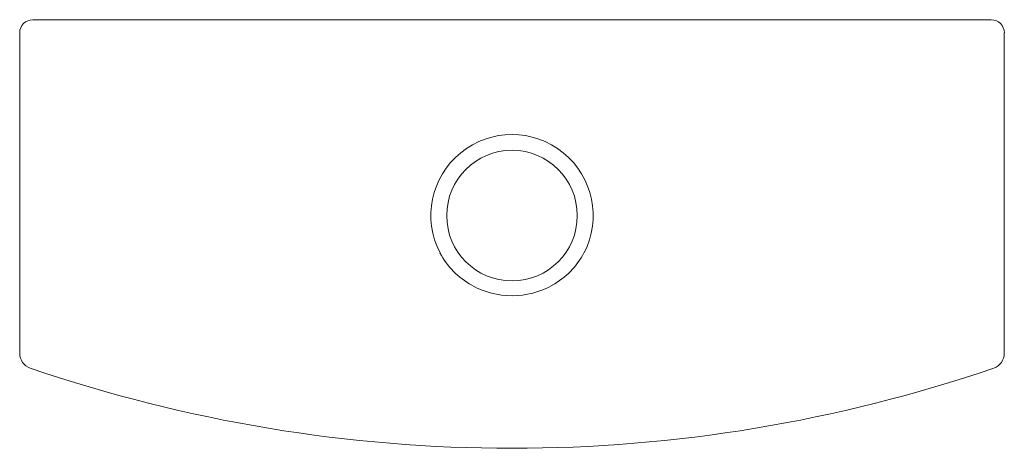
# Model space of a CAD drawing. Header units: millimetres. Extents: x 3913 to 4290, y 1630 to 1794.
import ezdxf

# ---------------------------------------------------------------- set-up
doc = ezdxf.new("R2010")
doc.units = ezdxf.units.MM
doc.layers.add('SANINDUSA', color=3, linetype='Continuous')

msp = doc.modelspace()

# ---------------------------------------------------------------- linework, layer by layer
at = {"layer": 'SANINDUSA', "linetype": 'Continuous', "lineweight": 15}
for p, q in [((4285.43, 1793.6), (3918.49, 1793.6)), ((4014.85, 1793.6), (4014.85, 1793.63)), ((4189.06, 1793.63), (4189.06, 1793.6)), ((3913.49, 1788.6), (3913.49, 1665.93)), ((4290.43, 1665.93), (4290.43, 1788.6))]:
    msp.add_line(p, q, dxfattribs=at)
msp.add_circle((4101.96, 1718.63), 25, dxfattribs=at)
for centre, radius, start, end in [((4101.96, 1718.63), 31.05, 332.5842, 207.4158), ((4100.9, 1718.23), 29.93, 207.6606, 241.2824), ((4102.91, 1718.33), 30.06, 298.7939, 332.2631), ((4101.96, 1719.55), 31.6, 240.7567, 299.2433), ((3919.49, 1665.93), 6, 180, 251.0789), ((4284.43, 1665.93), 6, 288.9211, 0), ((4101.96, 2198.4), 568.87, 251.084, 288.916)]:
    msp.add_arc(centre, radius, start, end, dxfattribs=at)
for centre, major_axis, ratio, start_param, end_param in [((3918.49, 1788.6), (3.54, -3.54), 0.999939, 2.356347, 3.926839), ((4014.85, 1788.63), (5, 0), 0.999966, 1.451529, 1.570796), ((4189.06, 1788.63), (5, 0), 0.999966, 1.570796, 1.690063), ((4285.43, 1788.6), (3.54, 3.54), 0.999939, 5.497939, 7.068431)]:
    msp.add_ellipse(centre, major_axis=major_axis, ratio=ratio, start_param=start_param, end_param=end_param, dxfattribs=at)

doc.saveas('drawing.dxf')
